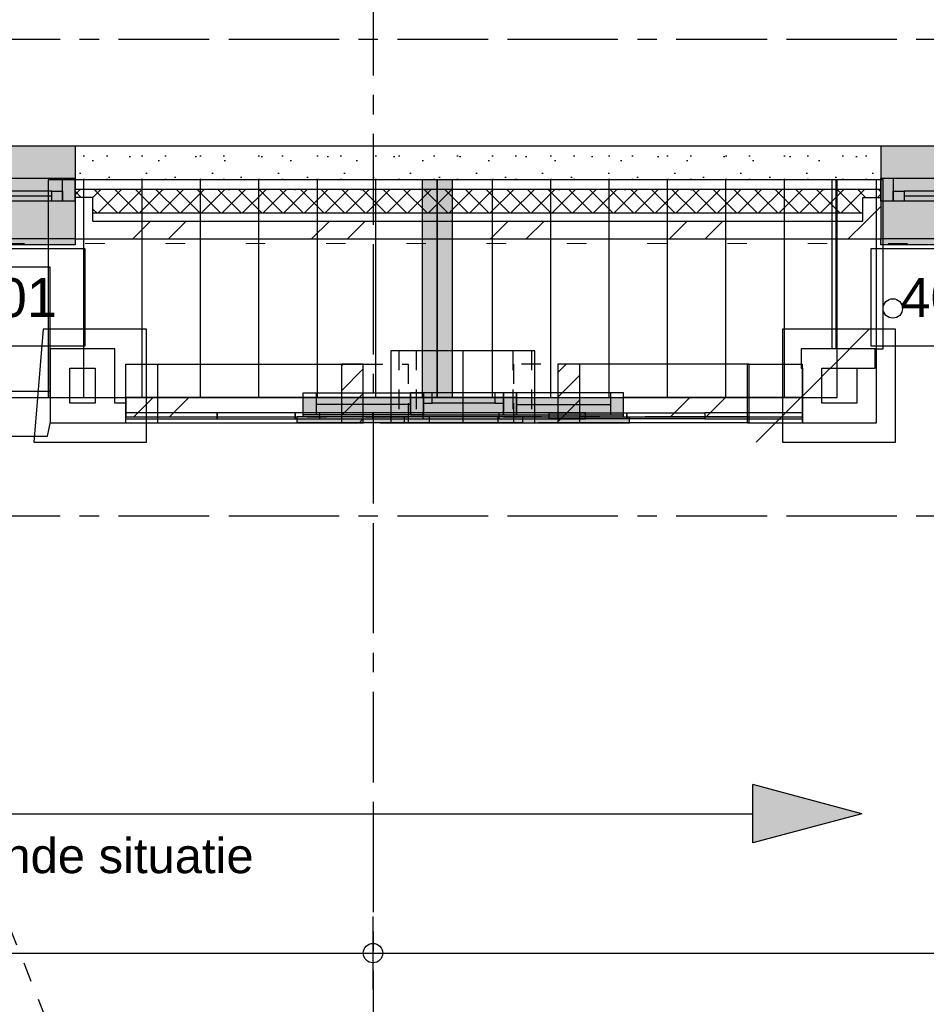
# Model space of a CAD drawing. Extents: x 1006 to 5197, y -24 to 263.
# Tile 73 of 124: x 1058.98 to 1063.64, y -2.26 to 2.8. Entities that reach past the tile are written whole.
import ezdxf

# ---------------------------------------------------------------- set-up
doc = ezdxf.new("R2010")
doc.units = 0
doc.header["$MEASUREMENT"] = 0
for name, pattern in [('B0204', [1.3, 1, -0.1, 0.1, -0.1]), ('B0304', [0.6, 0.5, -0.05, 0, -0.05]), ('B0602', [0.3125, 0, -0.3125]), ('B0605', [0.96667, 0.53333, -0.233337, 3.33333e-06, -0.2]), ('B0702', [0.11737, 0.07812, -0.03925]), ('B0805', [1.366667, 0.566667, -0.1, 0.033333, -0.1, 0.466667, -0.1]), ('Wipeout_Contour', [1000, 0, -1000])]:
    doc.linetypes.add(name, pattern=pattern)
for name, color, linetype in [('21 Buitenwanden', 7, 'Continuous'), ('23 Vloeren', 7, 'Continuous'), ('A Lijn doorsnede', 7, 'Continuous'), ('A Stramien', 7, 'Continuous'), ('I Toegev info 1_ 50_100', 7, 'Continuous'), ('I toevoeging 214 kasteel 5+7', 7, 'Continuous'), ('T Tekst algemeen', 7, 'Continuous'), ('Window Markers', 7, 'Continuous')]:
    doc.layers.add(name, color=color, linetype=linetype)
doc.styles.add('GENERATED_STYLE_3', font='Arial')
doc.styles.get("Standard").update_dxf_attribs({"font": 'txt', "bigfont": 'BIGFONT.SHX'})
doc.dimstyles.new('GENERATED_STYLE__1', dxfattribs={"dimtxt": 0.25, "dimasz": 0.19, "dimexe": 0.18, "dimexo": 0, "dimgap": 0.09, "dimtad": 1, "dimdec": 0, "dimlfac": 1000, "dimzin": 0, "dimdsep": 46, "dimtxsty": 'Standard', "dimblk": 'ARROWHEAD_7', "dimblk1": 'ARROWHEAD_7', "dimblk2": 'ARROWHEAD_7', "dimcen": 0.09, "dimclrd": 7, "dimclre": 7, "dimclrt": 7, "dimadec": 1, "dimazin": 0, "dimtfac": 1, "dimtdec": 4, "dimtmove": 0, "dimatfit": 3, "dimfxl": 0, "dimtolj": 1, "dimtzin": 0, "dimarcsym": 0})
doc.dimstyles.new('GENERATED_STYLE__2', dxfattribs={"dimtxt": 0.25, "dimasz": 0.19, "dimexe": 0.18, "dimexo": 0, "dimgap": 0.09, "dimtad": 1, "dimtih": 1, "dimtoh": 1, "dimdec": 0, "dimlfac": 1000, "dimzin": 0, "dimdsep": 46, "dimtxsty": 'Standard', "dimblk": 'ARROWHEAD_7', "dimblk1": 'ARROWHEAD_7', "dimblk2": 'ARROWHEAD_7', "dimcen": 0.09, "dimclrd": 7, "dimclre": 7, "dimclrt": 7, "dimadec": 1, "dimazin": 0, "dimtfac": 1, "dimtdec": 4, "dimtmove": 0, "dimatfit": 3, "dimfxl": 0, "dimtolj": 1, "dimtzin": 0, "dimarcsym": 0})
pattern_1 = [(45, (988.21373, 0), (-0.4596194, 0.4596194), []), (45, (988.1218, 0.0919), (-0.4596194, 0.4596194), [])]
pattern_2 = [(90, (988.21373, 0), (-0.3, 0), [])]
pattern_3 = [(45, (988.21373, 0), (-0.06363961, 0.06363961), [])]

# ---------------------------------------------------------------- blocks, each defined once
blk = doc.blocks.new('SLAB_320_2', base_point=(1062.9047, 1.2089))
at = {"layer": 'I toevoeging 214 kasteel 5+7', "linetype": 'Continuous', "flags": 128}
blk.add_lwpolyline([(1062.9047, 1.2089), (1062.9047, 0.6289), (1063.4847, 0.6289), (1063.4847, 1.2089)], close=True, dxfattribs=at)
blk = doc.blocks.new('SLAB_322_2', base_point=(1060.3992, 0.7489))
at = {"layer": 'I toevoeging 214 kasteel 5+7', "linetype": 'Continuous', "flags": 128}
blk.add_lwpolyline([(1060.3992, 0.7489), (1060.7992, 0.7489), (1060.7992, 0.7789), (1060.3992, 0.7789)], close=True, dxfattribs=at)
blk = doc.blocks.new('SLAB_323_2', base_point=(1059.9992, 0.7489))
at = {"layer": 'I toevoeging 214 kasteel 5+7', "linetype": 'Continuous', "flags": 128}
blk.add_lwpolyline([(1059.9992, 0.7489), (1060.3992, 0.7489), (1060.3992, 0.7789), (1059.9992, 0.7789)], close=True, dxfattribs=at)
blk = doc.blocks.new('SLAB_325_2', base_point=(1060.5255, 0.7489))
at = {"layer": 'I toevoeging 214 kasteel 5+7', "linetype": 'Continuous', "flags": 128}
blk.add_lwpolyline([(1060.5255, 0.7489), (1061.8922, 0.7489), (1061.8922, 0.7789), (1060.5255, 0.7789)], close=True, dxfattribs=at)
blk = doc.blocks.new('SLAB_326_2', base_point=(1061.0553, 0.7489))
at = {"layer": 'I toevoeging 214 kasteel 5+7', "linetype": 'Continuous', "flags": 128}
blk.add_lwpolyline([(1061.0553, 0.7489), (1061.448, 0.7489), (1061.448, 0.7789), (1061.0553, 0.7789)], close=True, dxfattribs=at)
blk = doc.blocks.new('SLAB_330_2', base_point=(1055.6413, 0.8589))
at = {"layer": 'I toevoeging 214 kasteel 5+7', "linetype": 'Continuous', "flags": 128}
blk.add_lwpolyline([(1055.6413, 0.8589), (1059.1414, 0.8589), (1059.1414, 0.8889), (1055.6413, 0.8889)], close=True, dxfattribs=at)
blk = doc.blocks.new('SLAB_335_2', base_point=(1063.1572, 1.9771))
at = {"layer": 'I toevoeging 214 kasteel 5+7', "linetype": 'Continuous', "flags": 128}
blk.add_lwpolyline([(1063.1572, 1.9771), (1063.1572, 1.4489), (1063.1572, 1.1089), (1063.3869, 1.1089), (1063.3869, 1.9771)], close=True, dxfattribs=at)
blk = doc.blocks.new('SLAB_336_2', base_point=(1059.1414, 1.5289))
at = {"layer": 'I toevoeging 214 kasteel 5+7', "linetype": 'Continuous', "flags": 128}
blk.add_lwpolyline([(1059.1414, 1.5289), (1055.6684, 1.5289), (1055.6684, 0.8589), (1059.1414, 0.8589)], close=True, dxfattribs=at)
blk = doc.blocks.new('SLAB_324_2', base_point=(1059.4607, 0.7489))
at = {"layer": 'I toevoeging 214 kasteel 5+7', "linetype": 'Continuous', "flags": 128}
blk.add_lwpolyline([(1059.4607, 0.7489), (1059.9992, 0.7489), (1059.9992, 0.7789), (1059.4607, 0.7789)], close=True, dxfattribs=at)
blk = doc.blocks.new('SLAB_331_2', base_point=(1055.6413, 0.6589))
at = {"layer": 'I toevoeging 214 kasteel 5+7', "linetype": 'Continuous', "flags": 128}
blk.add_lwpolyline([(1055.6413, 0.6589), (1059.1265, 0.6589), (1059.1755, 0.8889), (1055.6413, 0.8889)], close=True, dxfattribs=at)
blk = doc.blocks.new('SLAB_321_2', base_point=(1059.1056, 1.2089))
at = {"layer": 'I toevoeging 214 kasteel 5+7', "linetype": 'Continuous', "flags": 128}
blk.add_lwpolyline([(1059.1056, 1.2089), (1059.0566, 0.6289), (1059.6366, 0.6289), (1059.6366, 1.2089)], close=True, dxfattribs=at)
blk = doc.blocks.new('SLAB_329_2', base_point=(1063.173, 0.7489))
at = {"layer": 'I toevoeging 214 kasteel 5+7', "linetype": 'Continuous', "flags": 128}
blk.add_lwpolyline([(1063.173, 0.7489), (1063.173, 0.7789), (1062.5045, 0.7789), (1062.5045, 0.7489)], close=True, dxfattribs=at)
blk = doc.blocks.new('SLAB_328_2', base_point=(1062.5045, 0.7489))
at = {"layer": 'I toevoeging 214 kasteel 5+7', "linetype": 'Continuous', "flags": 128}
blk.add_lwpolyline([(1062.5045, 0.7489), (1062.1045, 0.7489), (1062.1045, 0.7789), (1062.5045, 0.7789)], close=True, dxfattribs=at)
blk = doc.blocks.new('SLAB_327_2', base_point=(1062.1045, 0.7489))
at = {"layer": 'I toevoeging 214 kasteel 5+7', "linetype": 'Continuous', "flags": 128}
blk.add_lwpolyline([(1062.1045, 0.7489), (1061.7045, 0.7489), (1061.7045, 0.7789), (1062.1045, 0.7789)], close=True, dxfattribs=at)
blk = doc.blocks.new('SLAB_334_2', base_point=(1063.1785, 1.9771))
at = {"layer": 'I toevoeging 214 kasteel 5+7', "linetype": 'Continuous', "flags": 128}
blk.add_lwpolyline([(1063.1785, 1.9771), (1063.1785, 1.4489), (1063.1785, 1.1089), (1063.4212, 1.1089), (1063.4212, 1.9771)], close=True, dxfattribs=at)
blk = doc.blocks.new('WALL_385_2', base_point=(1063.0069, 0.7289))
at = {"color": 254, "linetype": 'Wipeout_Contour', "lineweight": 0, "ltscale": 4252.789393}
blk.add_wipeout([(1063.0069, 0.7289), (1063.3869, 0.7289), (1063.2869, 0.8289), (1063.1069, 0.8289)], dxfattribs=at).dxf.layer = 'I toevoeging 214 kasteel 5+7'
at = {"layer": 'I toevoeging 214 kasteel 5+7', "linetype": 'Continuous'}
for p, q in [((1063.2869, 0.8289), (1063.1069, 0.8289)), ((1063.0069, 0.7289), (1063.3869, 0.7289))]:
    blk.add_line(p, q, dxfattribs=at)
blk = doc.blocks.new('WALL_386_2', base_point=(1063.3869, 0.7289))
at = {"color": 254, "linetype": 'Wipeout_Contour', "lineweight": 0, "ltscale": 4253.350112}
blk.add_wipeout([(1063.3869, 0.7289), (1063.3869, 1.1089), (1063.2869, 1.1089), (1063.2869, 0.8289)], dxfattribs=at).dxf.layer = 'I toevoeging 214 kasteel 5+7'
at = {"layer": 'I toevoeging 214 kasteel 5+7', "linetype": 'Continuous'}
for p, q in [((1063.3869, 1.1089), (1063.2869, 1.1089)), ((1063.2869, 1.1089), (1063.2869, 0.8289)), ((1063.3869, 0.7289), (1063.3869, 1.1089))]:
    blk.add_line(p, q, dxfattribs=at)
blk = doc.blocks.new('WALL_387_2', base_point=(1063.3804, 1.1089))
at = {"color": 254, "linetype": 'Wipeout_Contour', "lineweight": 0, "ltscale": 4252.764141}
blk.add_wipeout([(1063.3804, 1.1089), (1063.0004, 1.1089), (1063.0004, 1.0089), (1063.3804, 1.0089)], dxfattribs=at).dxf.layer = 'I toevoeging 214 kasteel 5+7'
at = {"layer": 'I toevoeging 214 kasteel 5+7', "linetype": 'Continuous'}
for p, q in [((1063.3804, 1.1089), (1063.0004, 1.1089)), ((1063.0004, 1.1089), (1063.0004, 1.0089)), ((1063.3804, 1.0089), (1063.3804, 1.1089)), ((1063.0004, 1.0089), (1063.0069, 1.0089)), ((1063.1069, 1.0089), (1063.3804, 1.0089))]:
    blk.add_line(p, q, dxfattribs=at)
blk = doc.blocks.new('WALL_388_2', base_point=(1063.0069, 1.1089))
at = {"color": 254, "linetype": 'Wipeout_Contour', "lineweight": 0, "ltscale": 4252.229961}
blk.add_wipeout([(1063.0069, 1.0089), (1063.0069, 0.7289), (1063.1069, 0.8289), (1063.1069, 1.0089)], dxfattribs=at).dxf.layer = 'I toevoeging 214 kasteel 5+7'
at = {"layer": 'I toevoeging 214 kasteel 5+7', "linetype": 'Continuous'}
for p, q in [((1063.0069, 1.0089), (1063.0069, 0.7289)), ((1063.1069, 0.8289), (1063.1069, 1.0089))]:
    blk.add_line(p, q, dxfattribs=at)
blk = doc.blocks.new('WALL_391_2', base_point=(1059.4724, 1.1089))
at = {"color": 254, "linetype": 'Wipeout_Contour', "lineweight": 0, "ltscale": 4237.230151}
blk.add_wipeout([(1059.4724, 1.1089), (1059.1414, 1.1089), (1059.2414, 1.0089), (1059.3724, 1.0089)], dxfattribs=at).dxf.layer = 'I toevoeging 214 kasteel 5+7'
at = {"layer": 'I toevoeging 214 kasteel 5+7', "linetype": 'Continuous'}
for p, q in [((1059.4724, 1.1089), (1059.1414, 1.1089)), ((1059.2414, 1.0089), (1059.3724, 1.0089))]:
    blk.add_line(p, q, dxfattribs=at)
blk = doc.blocks.new('R1a hout 11', base_point=(988.2137, 0))
at = {"layer": 'I toevoeging 214 kasteel 5+7', "linetype": 'Continuous'}
for p, q in [((987.8754, 0.01), (987.8754, 0.04)), ((987.8754, 0.04), (988.5521, 0.04)), ((987.9054, 0.01), (988.5221, 0.01)), ((987.9054, 0), (987.9724, 0)), ((987.9054, -0.114), (987.9054, 0)), ((987.9054, 0), (987.9054, -0.114)), ((987.9724, 0), (987.9724, -0.054)), ((987.9724, 0), (988.4551, 0)), ((988.4551, -0.054), (988.4551, 0)), ((988.4551, 0), (988.5221, 0)), ((988.5221, 0), (988.5221, -0.114)), ((988.5221, 0), (988.5221, -0.114)), ((988.5521, 0.04), (988.5521, 0.01)), ((987.9054, -0.09), (988.5221, -0.09)), ((987.9724, -0.054), (987.9724, -0.114)), ((987.9724, -0.054), (988.4551, -0.054)), ((987.9724, -0.054), (988.4551, -0.054)), ((988.4551, -0.114), (988.4551, -0.054)), ((987.9724, -0.114), (987.9054, -0.114)), ((988.4551, -0.114), (987.9724, -0.114)), ((988.5221, -0.114), (988.4551, -0.114))]:
    blk.add_line(p, q, dxfattribs=at)
blk = doc.blocks.new('R1a hout 11_2', base_point=(988.2137, 0))
at = {"layer": 'I toevoeging 214 kasteel 5+7', "linetype": 'Continuous'}
for p, q in [((987.8742, 0.01), (987.8742, 0.04)), ((987.8742, 0.04), (988.5532, 0.04)), ((987.9042, 0.01), (988.5232, 0.01)), ((987.9042, 0), (987.9712, 0)), ((987.9042, -0.114), (987.9042, 0)), ((987.9042, 0), (987.9042, -0.114)), ((987.9712, 0), (987.9712, -0.054)), ((987.9712, 0), (988.4562, 0)), ((988.4562, -0.054), (988.4562, 0)), ((988.4562, 0), (988.5232, 0)), ((988.5232, 0), (988.5232, -0.114)), ((988.5232, 0), (988.5232, -0.114)), ((988.5532, 0.04), (988.5532, 0.01)), ((987.9042, -0.09), (988.5232, -0.09)), ((987.9712, -0.054), (987.9712, -0.114)), ((987.9712, -0.054), (988.4562, -0.054)), ((987.9712, -0.054), (988.4562, -0.054)), ((988.4562, -0.114), (988.4562, -0.054)), ((987.9712, -0.114), (987.9042, -0.114)), ((988.4562, -0.114), (987.9712, -0.114)), ((988.5232, -0.114), (988.4562, -0.114))]:
    blk.add_line(p, q, dxfattribs=at)
blk = doc.blocks.new('R1a hout 11_3', base_point=(988.2137, 0))
at = {"layer": 'I toevoeging 214 kasteel 5+7', "linetype": 'Continuous'}
for p, q in [((987.9108, 0.01), (987.9108, 0.04)), ((987.9108, 0.04), (988.5167, 0.04)), ((987.9408, 0.01), (988.4867, 0.01)), ((988.0078, 0), (987.9408, 0)), ((987.9408, 0), (987.9408, -0.114)), ((987.9408, 0), (987.9408, -0.114)), ((988.0078, -0.114), (988.0078, 0)), ((988.4197, 0), (988.0078, 0)), ((988.4867, 0), (988.4197, 0)), ((988.4197, 0), (988.4197, -0.114)), ((988.4867, -0.114), (988.4867, 0)), ((988.4867, 0), (988.4867, -0.114)), ((988.5167, 0.04), (988.5167, 0.01)), ((987.9408, -0.09), (988.4867, -0.09)), ((988.0528, -0.06), (988.0078, -0.06)), ((988.0078, -0.06), (988.0078, -0.114)), ((988.0528, -0.06), (988.3747, -0.06)), ((988.0528, -0.114), (988.0528, -0.06)), ((988.0528, -0.087), (988.3747, -0.087)), ((988.4197, -0.06), (988.3747, -0.06)), ((988.3747, -0.06), (988.3747, -0.114)), ((988.4197, -0.114), (988.4197, -0.06)), ((987.9408, -0.114), (988.0078, -0.114)), ((988.0078, -0.114), (988.0528, -0.114)), ((988.0528, -0.114), (988.3747, -0.114)), ((988.0528, -0.114), (988.3747, -0.114)), ((988.3747, -0.114), (988.4197, -0.114)), ((988.4197, -0.114), (988.4867, -0.114))]:
    blk.add_line(p, q, dxfattribs=at)
blk = doc.blocks.new('WALL_384_2', base_point=(1063.0069, 0.7589))
at = {"layer": 'I toevoeging 214 kasteel 5+7', "linetype": 'Continuous'}
h = blk.add_hatch(dxfattribs=at)
h.set_pattern_fill('10_Baksteen_0002', color=256, style=0, pattern_type=2)
h.set_pattern_definition(pattern_1)
h.paths.add_polyline_path([(1059.5292, 0.8589), (1059.5292, 0.7589), (1060.4404, 0.7589), (1060.4404, 0.8589)], flags=0)
at = {"layer": 'I toevoeging 214 kasteel 5+7', "linetype": 'Continuous', "lineweight": 0}
for points in [[(1060.4404, 0.7689), (1061.0594, 0.7689), (1061.0594, 0.8589), (1060.4404, 0.8589)], [(1060.9924, 0.7689), (1061.5382, 0.7689), (1061.5382, 0.8589), (1060.9924, 0.8589)], [(1062.0879, 0.7689), (1062.0879, 0.8589), (1061.4712, 0.8589), (1061.4712, 0.7689)], [(1060.4104, 0.7289), (1061.0894, 0.7289), (1061.0894, 0.7589), (1061.0594, 0.7589), (1061.0594, 0.7689), (1060.4404, 0.7689), (1060.4404, 0.7589), (1060.4104, 0.7589)], [(1060.9624, 0.7289), (1061.5682, 0.7289), (1061.5682, 0.7589), (1061.5382, 0.7589), (1061.5382, 0.7689), (1060.9924, 0.7689), (1060.9924, 0.7589), (1060.9624, 0.7589)], [(1062.1179, 0.7289), (1062.1179, 0.7589), (1062.0879, 0.7589), (1062.0879, 0.7689), (1061.4712, 0.7689), (1061.4712, 0.7589), (1061.4412, 0.7589), (1061.4412, 0.7289)]]:
    blk.add_hatch(color=255, dxfattribs=at).paths.add_polyline_path(points, flags=0)
at = {"layer": 'I toevoeging 214 kasteel 5+7', "linetype": 'Continuous'}
h = blk.add_hatch(dxfattribs=at)
h.set_pattern_fill('10_Baksteen_0002', color=256, style=0, pattern_type=2)
h.set_pattern_definition(pattern_1)
h.paths.add_polyline_path([(1062.0879, 0.7589), (1063.0069, 0.7589), (1063.0069, 0.8589), (1062.0879, 0.8589)], flags=0)
for p, q in [((1060.4404, 0.8589), (1059.5292, 0.8589)), ((1059.5292, 0.8589), (1059.5292, 0.7589)), ((1060.4404, 0.7589), (1060.4404, 0.8589)), ((1062.0879, 0.7589), (1062.0879, 0.8589)), ((1063.0069, 0.8589), (1062.0879, 0.8589)), ((1063.0069, 0.7589), (1063.0069, 0.8589)), ((1059.5292, 0.7589), (1060.4104, 0.7589)), ((1060.4404, 0.7589), (1060.4104, 0.7589)), ((1062.0879, 0.7589), (1062.1179, 0.7589)), ((1062.1179, 0.7589), (1063.0069, 0.7589))]:
    blk.add_line(p, q, dxfattribs=at)
at = {"layer": 'I toevoeging 214 kasteel 5+7', "linetype": 'Continuous', "rotation": 180}
for name, p in [('R1a hout 11_2', (1060.7499, 0.7689)), ('R1a hout 11_3', (1061.2653, 0.7689))]:
    blk.add_blockref(name, p, dxfattribs=at)
at = {"layer": 'I toevoeging 214 kasteel 5+7', "linetype": 'Continuous', "xscale": -1, "rotation": 180}
blk.add_blockref('R1a hout 11', (1061.7796, 0.7689), dxfattribs=at)
blk = doc.blocks.new('WALL_392_2', base_point=(1059.1414, 1.1089))
at = {"color": 254, "linetype": 'Wipeout_Contour', "lineweight": 0, "ltscale": 4236.767478}
blk.add_wipeout([(1059.1414, 1.1089), (1059.1414, 0.7289), (1059.2414, 0.8289), (1059.2414, 1.0089)], dxfattribs=at).dxf.layer = 'I toevoeging 214 kasteel 5+7'
at = {"layer": 'I toevoeging 214 kasteel 5+7', "linetype": 'Continuous'}
for p, q in [((1059.1414, 1.1089), (1059.1414, 0.7289)), ((1059.2414, 0.8289), (1059.2414, 1.0089))]:
    blk.add_line(p, q, dxfattribs=at)
blk = doc.blocks.new('WALL_390_2', base_point=(1059.4724, 0.7289))
at = {"color": 254, "linetype": 'Wipeout_Contour', "lineweight": 0, "ltscale": 4237.691284}
blk.add_wipeout([(1059.4724, 0.8289), (1059.4724, 1.1089), (1059.3724, 1.0089), (1059.3724, 0.8289)], dxfattribs=at).dxf.layer = 'I toevoeging 214 kasteel 5+7'
at = {"layer": 'I toevoeging 214 kasteel 5+7', "linetype": 'Continuous'}
for p, q in [((1059.4724, 0.8289), (1059.4724, 1.1089)), ((1059.3724, 1.0089), (1059.3724, 0.8289))]:
    blk.add_line(p, q, dxfattribs=at)
blk = doc.blocks.new('WALL_389_2', base_point=(1059.1414, 0.7289))
at = {"color": 254, "linetype": 'Wipeout_Contour', "lineweight": 0, "ltscale": 4237.184889}
blk.add_wipeout([(1059.1414, 0.7289), (1059.5292, 0.7289), (1059.5292, 0.8289), (1059.2414, 0.8289)], dxfattribs=at).dxf.layer = 'I toevoeging 214 kasteel 5+7'
at = {"layer": 'I toevoeging 214 kasteel 5+7', "linetype": 'Continuous'}
for p, q in [((1059.3724, 0.8289), (1059.2414, 0.8289)), ((1059.5292, 0.8289), (1059.4724, 0.8289)), ((1059.5292, 0.7289), (1059.5292, 0.8289)), ((1059.1414, 0.7289), (1059.5292, 0.7289))]:
    blk.add_line(p, q, dxfattribs=at)
blk = doc.blocks.new('ROOF_10_2', base_point=(1061.1302, 0.8589))
at = {"layer": 'I toevoeging 214 kasteel 5+7', "linetype": 'Continuous'}
blk.add_hatch(color=256, dxfattribs=at).paths.add_polyline_path([(1061.1302, 0.8589), (1061.2085, 0.8589), (1061.2085, 1.9771), (1061.1302, 1.9771)], flags=0)
h = blk.add_hatch(dxfattribs=at)
h.set_pattern_fill('Lijnen_vert_300_0002', color=256, style=0, pattern_type=2)
h.set_pattern_definition(pattern_2)
h.paths.add_polyline_path([(1061.2085, 0.8589), (1063.1852, 0.8589), (1063.1852, 1.9771), (1061.2085, 1.9771)], flags=0)
at = {"layer": 'I toevoeging 214 kasteel 5+7', "linetype": 'Continuous', "flags": 128}
blk.add_lwpolyline([(1061.1302, 0.8589), (1061.2085, 0.8589), (1061.2085, 1.9771), (1061.1302, 1.9771)], close=True, dxfattribs=at)
blk.add_lwpolyline([(1061.2085, 0.8589), (1063.1852, 0.8589), (1063.1852, 1.9771), (1061.2085, 1.9771)], dxfattribs=at)
blk = doc.blocks.new('ROOF_11_2', base_point=(1061.1302, 0.8589))
at = {"layer": 'I toevoeging 214 kasteel 5+7', "linetype": 'Continuous'}
h = blk.add_hatch(dxfattribs=at)
h.set_pattern_fill('Lijnen_vert_300_0002', color=256, style=0, pattern_type=2)
h.set_pattern_definition(pattern_2)
h.paths.add_polyline_path([(1061.0518, 1.9771), (1059.1303, 1.9771), (1059.1303, 0.8589), (1061.0518, 0.8589)], flags=0)
blk.add_hatch(color=256, dxfattribs=at).paths.add_polyline_path([(1061.1302, 0.8589), (1061.1302, 1.9771), (1061.0518, 1.9771), (1061.0518, 0.8589)], flags=0)
at = {"layer": 'I toevoeging 214 kasteel 5+7', "linetype": 'Continuous', "flags": 128}
blk.add_lwpolyline([(1061.0518, 1.9771), (1059.1303, 1.9771), (1059.1303, 0.8589), (1061.0518, 0.8589)], dxfattribs=at)
blk.add_lwpolyline([(1061.1302, 0.8589), (1061.1302, 1.9771), (1061.0518, 1.9771), (1061.0518, 0.8589)], close=True, dxfattribs=at)
blk = doc.blocks.new('Cilinder liggend 11', base_point=(988.2137, 0))
at = {"layer": 'I toevoeging 214 kasteel 5+7', "linetype": 'Continuous'}
for p, q in [((988.5837, 0.37), (988.2137, 0.37)), ((988.2137, 0.37), (988.2137, -0.37)), ((988.5837, -0.37), (988.5837, 0.37)), ((988.2137, -0.37), (988.5837, -0.37))]:
    blk.add_line(p, q, dxfattribs=at)
at = {"layer": 'I toevoeging 214 kasteel 5+7', "linetype": 'B0702'}
for p, q in [((988.2137, 0.3532), (988.5837, 0.3532)), ((988.2137, 0.2578), (988.5837, 0.2578)), ((988.2137, -0.2398), (988.5837, -0.2398)), ((988.2137, -0.3287), (988.5837, -0.3287))]:
    blk.add_line(p, q, dxfattribs=at)
at = {"layer": 'I toevoeging 214 kasteel 5+7', "linetype": 'B0204'}
blk.add_line((988.2137, 0), (988.5837, 0), dxfattribs=at)
blk = doc.blocks.new('BEAM_329_2', base_point=(1059.6942, 0.7589))
at = {"layer": 'I toevoeging 214 kasteel 5+7', "linetype": 'Continuous'}
h = blk.add_hatch(dxfattribs=at)
h.set_pattern_fill('12_Naaldhout_0002', color=256, style=0, pattern_type=2)
h.set_pattern_definition(pattern_3)
h.paths.add_polyline_path([(1060.7501, 1.0289), (1060.6375, 1.0289), (1060.6375, 0.7289), (1060.7501, 0.7289)], flags=0)
for p, q in [((1059.6942, 1.0289), (1060.7501, 1.0289)), ((1059.6942, 0.7289), (1059.6942, 1.0289)), ((1060.7501, 1.0289), (1060.6375, 1.0289)), ((1060.6375, 1.0289), (1060.6375, 0.7289)), ((1060.7501, 0.7289), (1060.7501, 1.0289)), ((1059.6942, 0.7289), (1060.6375, 0.7289)), ((1060.6375, 0.7289), (1060.7501, 0.7289))]:
    blk.add_line(p, q, dxfattribs=at)
at = {"layer": 'I toevoeging 214 kasteel 5+7', "linetype": 'B0702'}
for p, q in [((1060.7501, 1.0289), (1060.9824, 1.0289)), ((1060.9824, 0.7289), (1060.9824, 1.0289)), ((1060.6375, 0.7289), (1060.9824, 0.7289))]:
    blk.add_line(p, q, dxfattribs=at)
at = {"layer": 'I toevoeging 214 kasteel 5+7', "linetype": 'B0605'}
blk.add_line((1059.6942, 0.7589), (1060.9824, 0.7589), dxfattribs=at)
blk = doc.blocks.new('BEAM_330_2', base_point=(1059.5292, 0.7589))
at = {"layer": 'I toevoeging 214 kasteel 5+7', "linetype": 'Continuous'}
for p, q in [((1059.5292, 1.0289), (1059.7192, 1.0289)), ((1059.5292, 0.7289), (1059.5292, 1.0289)), ((1059.5292, 0.7289), (1059.7192, 0.7289))]:
    blk.add_line(p, q, dxfattribs=at)
at = {"layer": 'I toevoeging 214 kasteel 5+7', "linetype": 'B0605'}
blk.add_line((1059.5292, 0.7589), (1059.7192, 0.7589), dxfattribs=at)
blk = doc.blocks.new('BEAM_331_2', base_point=(1062.7237, 0.7589))
at = {"layer": 'I toevoeging 214 kasteel 5+7', "linetype": 'Continuous'}
for p, q in [((1062.7237, 1.0289), (1063.0069, 1.0289)), ((1062.7237, 0.7289), (1062.7237, 1.0289)), ((1063.0069, 0.7289), (1063.0069, 1.0289)), ((1062.7237, 0.7289), (1063.0069, 0.7289))]:
    blk.add_line(p, q, dxfattribs=at)
at = {"layer": 'I toevoeging 214 kasteel 5+7', "linetype": 'B0605'}
blk.add_line((1062.7237, 0.7589), (1063.0069, 0.7589), dxfattribs=at)
blk = doc.blocks.new('BEAM_328_2', base_point=(1062.732, 0.7589))
at = {"layer": 'I toevoeging 214 kasteel 5+7', "linetype": 'Continuous'}
h = blk.add_hatch(dxfattribs=at)
h.set_pattern_fill('12_Naaldhout_0002', color=256, style=0, pattern_type=2)
h.set_pattern_definition(pattern_3)
h.paths.add_polyline_path([(1061.7498, 0.7289), (1061.863, 0.7289), (1061.863, 1.0289), (1061.7498, 1.0289)], flags=0)
at = {"layer": 'I toevoeging 214 kasteel 5+7', "linetype": 'B0702'}
for p, q in [((1061.863, 1.0289), (1061.5212, 1.0289)), ((1061.5212, 1.0289), (1061.5212, 0.7289)), ((1061.7498, 0.7289), (1061.5212, 0.7289))]:
    blk.add_line(p, q, dxfattribs=at)
at = {"layer": 'I toevoeging 214 kasteel 5+7', "linetype": 'Continuous'}
for p, q in [((1061.863, 1.0289), (1061.7498, 1.0289)), ((1061.7498, 1.0289), (1061.7498, 0.7289)), ((1062.732, 1.0289), (1061.863, 1.0289)), ((1061.863, 0.7289), (1061.863, 1.0289)), ((1062.732, 1.0289), (1062.732, 0.7289)), ((1062.732, 0.7289), (1061.7498, 0.7289)), ((1061.7498, 0.7289), (1061.863, 0.7289))]:
    blk.add_line(p, q, dxfattribs=at)
at = {"layer": 'I toevoeging 214 kasteel 5+7', "linetype": 'B0605'}
blk.add_line((1062.732, 0.7589), (1061.5212, 0.7589), dxfattribs=at)
blk = doc.blocks.new('LINE_8921_2', base_point=(1047.6503, -1.2811))
at = {"layer": 'I Toegev info 1_ 50_100', "linetype": 'Continuous'}
blk.add_hatch(color=256, dxfattribs=at).paths.add_polyline_path([(1063.3113, -1.2811), (1062.7515, -1.4311), (1062.7515, -1.1311)], flags=0)
for p, q in [((1063.3113, -1.2811), (1062.7515, -1.1311)), ((1062.7515, -1.4311), (1062.7515, -1.1311)), ((1048.2101, -1.2811), (1062.7515, -1.2811)), ((1063.3113, -1.2811), (1062.7515, -1.4311))]:
    blk.add_line(p, q, dxfattribs=at)
blk = doc.blocks.new('*D348', base_point=(988.2137, 0))
at = {"layer": 'A Stramien', "linetype": 'Continuous'}
for p, q in [((1047.1626, 27.7672), (1047.0241, 28.1157)), ((1040.4484, 25.3018), (1047.1398, 27.9599)), ((1033.7571, 22.6437), (1040.4484, 25.3018))]:
    blk.add_line(p, q, dxfattribs=at)
blk.add_circle((1047.0934, 27.9415), 0.05, dxfattribs=at)
at = {"layer": 'A Stramien', "insert": (1044.457, 27.217), "char_height": 0.25, "attachment_point": 1, "rotation": 21.665}
blk.add_mtext('{7.200}', dxfattribs=at)
blk = doc.blocks.new('ARROWHEAD_7')
at = {"color": 0, "linetype": 'Continuous', "lineweight": 0}
for p, q in [((0, 0), (-1, 0)), ((-0.25, 0), (0.25, 0)), ((0, -0.25), (0, 0.25))]:
    blk.add_line(p, q, dxfattribs=at)
blk.add_circle((0, 0), 0.25, dxfattribs=at)
blk = doc.blocks.new('*D349', base_point=(988.2137, 0))
at = {"layer": 'A Stramien', "linetype": 'Continuous'}
for p, q in [((1053.854, 30.4253), (1053.7155, 30.7738)), ((1047.1398, 27.9599), (1053.8312, 30.618)), ((1040.4484, 25.3018), (1047.1398, 27.9599))]:
    blk.add_line(p, q, dxfattribs=at)
at = {"layer": 'A Stramien', "insert": (1049.9445, 29.3969), "char_height": 0.25, "attachment_point": 1, "rotation": 21.665}
blk.add_mtext('{7.200}', dxfattribs=at)
blk = doc.blocks.new('*D350', base_point=(988.2137, 0))
at = {"layer": 'A Stramien', "linetype": 'Continuous'}
for p, q in [((1053.8312, 30.618), (1057.1769, 31.9471)), ((1047.1398, 27.9599), (1053.8312, 30.618))]:
    blk.add_line(p, q, dxfattribs=at)
blk.add_circle((1053.7847, 30.5996), 0.05, dxfattribs=at)
at = {"layer": 'A Stramien', "insert": (1054.9631, 31.3904), "char_height": 0.25, "attachment_point": 1, "rotation": 21.665}
blk.add_mtext('{3.600}', dxfattribs=at)
blk = doc.blocks.new('*D351', base_point=(988.2137, 0))
at = {"layer": 'A Stramien', "linetype": 'Continuous'}
for p, q in [((1063.891, 34.4124), (1063.7526, 34.7609)), ((1063.7753, 34.5682), (1063.9147, 34.6236)), ((1057.1769, 31.9471), (1063.7753, 34.5682)), ((1057.1996, 31.7543), (1057.0612, 32.1029)), ((1053.8312, 30.618), (1057.1769, 31.9471))]:
    blk.add_line(p, q, dxfattribs=at)
for centre in [(1063.8218, 34.5867), (1057.1304, 31.9286)]:
    blk.add_circle(centre, 0.05, dxfattribs=at)
at = {"layer": 'A Stramien', "insert": (1059.9816, 33.384), "char_height": 0.25, "attachment_point": 1, "rotation": 21.665}
blk.add_mtext('{7.200}', dxfattribs=at)
blk = doc.blocks.new('*D366', base_point=(988.2137, 0))
at = {"layer": 'A Stramien', "linetype": 'Continuous'}
for p, q in [((1053.6001, -2.1848), (1053.6001, -1.8098)), ((1060.8001, -2.1848), (1060.8001, -1.8098)), ((1046.4501, -1.9973), (1053.6501, -1.9973)), ((1053.6501, -1.9973), (1060.8501, -1.9973))]:
    blk.add_line(p, q, dxfattribs=at)
for centre in [(1053.6001, -1.9973), (1060.8001, -1.9973)]:
    blk.add_circle(centre, 0.05, dxfattribs=at)
at = {"layer": 'A Stramien', "insert": (1056.7871, -1.6973), "char_height": 0.25, "attachment_point": 1}
blk.add_mtext('{7.200}', dxfattribs=at)
blk = doc.blocks.new('*D367', base_point=(988.2137, 0))
at = {"layer": 'A Stramien', "linetype": 'Continuous'}
for p, q in [((1060.8001, -2.1848), (1060.8001, -1.8098)), ((1068.0001, -2.1848), (1068.0001, -1.8098)), ((1053.6501, -1.9973), (1060.8501, -1.9973)), ((1060.8501, -1.9973), (1067.9501, -1.9973)), ((1067.9501, -1.9973), (1068.1001, -1.9973))]:
    blk.add_line(p, q, dxfattribs=at)
for centre in [(1060.8001, -1.9973), (1068.0001, -1.9973)]:
    blk.add_circle(centre, 0.05, dxfattribs=at)
at = {"layer": 'A Stramien', "insert": (1063.9871, -1.6973), "char_height": 0.25, "attachment_point": 1}
blk.add_mtext('{7.200}', dxfattribs=at)
blk = doc.blocks.new('SLAB_488_2', base_point=(1057.11, 23.5017))
at = {"layer": '23 Vloeren', "color": 255, "linetype": 'B0602', "lineweight": 0, "flags": 128}
blk.add_lwpolyline([(1057.11, 23.5017), (1030.6543, 12.7249), (1030.6543, 0.25), (1042.7262, 0.25), (1042.7264, 1.65), (1043.6201, 1.6499), (1043.6201, 5.2832), (1046.1801, 5.2832), (1046.1801, 1.6499), (1065.9921, 1.65), (1065.9921, 0.85), (1073.9709, 0.85), (1072.3048, 33.1354), (1055.8756, 26.6091)], close=True, dxfattribs=at)
blk = doc.blocks.new('R1c onder metaal 11_13', base_point=(988.2137, 0))
at = {"layer": '21 Buitenwanden', "linetype": 'Continuous'}
for p, q in [((987.8837, 0.195), (987.8837, 0.225)), ((987.8837, 0.225), (988.5437, 0.225)), ((988.5437, 0.225), (988.5437, 0.195)), ((987.8837, 0.195), (988.5437, 0.195)), ((987.8837, 0), (987.9487, 0)), ((987.8837, -0.118), (987.8837, 0)), ((987.8837, 0), (987.8837, -0.118)), ((987.9487, 0), (987.9487, -0.05)), ((987.9487, 0), (988.0037, 0)), ((987.9487, -0.05), (987.9487, 0)), ((988.0037, 0), (988.4237, 0)), ((988.0037, 0), (988.4237, 0)), ((988.0037, 0), (988.0037, -0.05)), ((988.4237, -0.05), (988.4237, 0)), ((988.4237, 0), (988.4787, 0)), ((988.4787, -0.05), (988.4787, 0)), ((988.4787, 0), (988.5437, 0)), ((988.4787, 0), (988.4787, -0.05)), ((988.5437, 0), (988.5437, -0.118)), ((988.5437, 0), (988.5437, -0.118)), ((987.9487, -0.05), (987.9487, -0.118)), ((988.0037, -0.05), (987.9487, -0.05)), ((988.0037, -0.025), (988.4237, -0.025)), ((988.0037, -0.05), (988.4237, -0.05)), ((988.4787, -0.05), (988.4237, -0.05)), ((988.4787, -0.118), (988.4787, -0.05)), ((987.9487, -0.118), (987.8837, -0.118)), ((988.4787, -0.118), (987.9487, -0.118)), ((988.5437, -0.118), (988.4787, -0.118)), ((987.8837, -0.2823), (988.5437, -0.2823))]:
    blk.add_line(p, q, dxfattribs=at)
blk = doc.blocks.new('D Marker 11_25', base_point=(988.2137, 0))
at = {"layer": 'Window Markers', "linetype": 'Continuous'}
for p, q in [((988.595, 0.55), (987.8325, 0.55)), ((987.8325, 0.55), (987.8325, 0.05)), ((988.595, 0.05), (988.595, 0.55)), ((987.8325, 0.05), (988.595, 0.05))]:
    blk.add_line(p, q, dxfattribs=at)
at = {"layer": 'Window Markers', "linetype": 'Continuous', "insert": (988.4426, 0.4041), "char_height": 0.2, "attachment_point": 7, "rotation": 180, "style": 'GENERATED_STYLE_3'}
blk.add_mtext('{401}', dxfattribs=at)
blk = doc.blocks.new('D Marker 11_28', base_point=(988.2137, 0))
at = {"layer": 'Window Markers', "linetype": 'Continuous'}
for p, q in [((988.595, 0.55), (987.8325, 0.55)), ((987.8325, 0.55), (987.8325, 0.05)), ((988.595, 0.05), (988.595, 0.55)), ((987.8325, 0.05), (988.595, 0.05))]:
    blk.add_line(p, q, dxfattribs=at)
at = {"layer": 'Window Markers', "linetype": 'Continuous', "insert": (988.4426, 0.4041), "char_height": 0.2, "attachment_point": 7, "rotation": 180, "style": 'GENERATED_STYLE_3'}
blk.add_mtext('{401}', dxfattribs=at)
blk = doc.blocks.new('WALL_559_2', base_point=(1066.0458, 1.4))
at = {"layer": '21 Buitenwanden', "linetype": 'Continuous', "lineweight": 0}
for points in [[(1058.6091, 1.868), (1059.2691, 1.868), (1059.2691, 2.1502), (1058.6091, 2.1502)], [(1063.4088, 1.868), (1064.0688, 1.868), (1064.0688, 2.1502), (1063.4088, 2.1502)], [(1058.6091, 1.643), (1059.2691, 1.643), (1059.2691, 1.673), (1059.2691, 1.868), (1058.6091, 1.868), (1058.6091, 1.673)], [(1063.4088, 1.643), (1064.0688, 1.643), (1064.0688, 1.673), (1064.0688, 1.868), (1063.4088, 1.868), (1063.4088, 1.673)]]:
    blk.add_hatch(color=255, dxfattribs=at).paths.add_polyline_path(points, flags=0)
at = {"layer": '21 Buitenwanden', "linetype": 'Continuous'}
h = blk.add_hatch(dxfattribs=at)
h.set_pattern_fill('11_Constructie_beton_0002', color=256, style=0, pattern_type=2)
h.set_pattern_definition([(0, (988.21373, 0), (0, 0.6235383), [0.06, -0.3]), (0, (988.39373, 0.3118), (0, 0.6235383), [0.06, -0.3]), (60, (988.21373, 0), (-0.54, 0.311769), [0.06, -0.3]), (60, (988.57373, 0), (-0.54, 0.311769), [0.06, -0.3]), (120, (988.27373, 0), (0.54, 0.311769), [0.06, -0.3]), (120, (988.63373, 0), (0.54, 0.311769), [0.06, -0.3]), (0, (988.21373, 0.06), (0, 0.12), [0, -0.12, 0, -0.18]), (45, (988.27373, 0.06), (-0.08485282, 0.08485282), [0, -0.09, 0, -0.15])])
h.paths.add_polyline_path([(1059.2691, 1.9268), (1063.4088, 1.9268), (1063.4088, 2.1502), (1059.2691, 2.1502)], flags=0)
h = blk.add_hatch(dxfattribs=at)
h.set_pattern_fill('13_45gr_isolatie_0002', color=256, style=0, pattern_type=2)
h.set_pattern_definition([(45, (988.21373, 0), (-0.05303301, 0.05303301), []), (135, (988.21373, 0), (0.05303301, 0.05303301), [])])
h.paths.add_polyline_path([(1063.4088, 1.9268), (1059.2691, 1.9268), (1059.2691, 1.8868), (1059.3605, 1.8868), (1059.3605, 1.805), (1063.3174, 1.805), (1063.3174, 1.8868), (1063.4088, 1.8868)], flags=0)
h = blk.add_hatch(dxfattribs=at)
h.set_pattern_fill('10_Baksteen_0002', color=256, style=0, pattern_type=2)
h.set_pattern_definition(pattern_1)
h.paths.add_polyline_path([(1059.3605, 1.7644), (1059.3605, 1.8868), (1059.2691, 1.8868), (1059.2691, 1.673)], flags=0)
h = blk.add_hatch(dxfattribs=at)
h.set_pattern_fill('10_Baksteen_0002', color=256, style=0, pattern_type=2)
h.set_pattern_definition(pattern_1)
h.paths.add_polyline_path([(1063.3174, 1.7644), (1063.4088, 1.673), (1063.4088, 1.8868), (1063.3174, 1.8868)], flags=0)
h = blk.add_hatch(dxfattribs=at)
h.set_pattern_fill('10_Baksteen_0002', color=256, style=0, pattern_type=2)
h.set_pattern_definition(pattern_1)
h.paths.add_polyline_path([(1059.2691, 1.673), (1063.4088, 1.673), (1063.3174, 1.7644), (1059.3605, 1.7644)], flags=0)
for p, q in [((1059.2691, 2.1502), (1059.2691, 1.868)), ((1063.4088, 2.1502), (1059.2691, 2.1502)), ((1063.4088, 2.1502), (1063.4088, 1.868)), ((1063.4088, 1.9268), (1059.2691, 1.9268)), ((1059.2691, 1.8868), (1059.2691, 1.673)), ((1059.3605, 1.8868), (1059.2691, 1.8868)), ((1059.3605, 1.7644), (1059.3605, 1.8868)), ((1063.3174, 1.8868), (1063.4088, 1.8868)), ((1063.3174, 1.7644), (1063.3174, 1.8868)), ((1063.4088, 1.8868), (1063.4088, 1.673)), ((1059.2691, 1.868), (1059.2691, 1.673)), ((1063.4088, 1.868), (1063.4088, 1.673)), ((1063.3174, 1.805), (1059.3605, 1.805)), ((1059.3605, 1.7644), (1063.3174, 1.7644)), ((1059.2691, 1.673), (1063.4088, 1.673))]:
    blk.add_line(p, q, dxfattribs=at)
at = {"layer": '21 Buitenwanden', "linetype": 'Continuous', "rotation": 180}
for p in [(1058.9391, 1.868), (1063.7388, 1.868)]:
    blk.add_blockref('R1c onder metaal 11_13', p, dxfattribs=at)
at = {"layer": 'Window Markers', "rotation": 180}
for name, p in [('D Marker 11_28', (1058.9391, 1.673)), ('D Marker 11_25', (1063.7388, 1.673))]:
    blk.add_blockref(name, p, dxfattribs=at)
blk = doc.blocks.new('CUTPLANE_5_2', base_point=(1069.546, 39.6245))
at = {"layer": 'A Lijn doorsnede', "linetype": 'B0304'}
blk.add_line((1055.155, -1.9973), (1067.546, -1.9973), dxfattribs=at)

msp = doc.modelspace()

# ---------------------------------------------------------------- linework, layer by layer
at = {"layer": 'A Stramien', "linetype": 'B0805', "flags": 128}
for points in [[(1060.8001, 11.6797), (1060.8001, -2.76)], [(1007.0252, 2.7), (1098.4604, 2.7)], [(1007.0252, 0.25), (1098.4604, 0.25)]]:
    msp.add_lwpolyline(points, dxfattribs=at)
at = {"layer": 'I toevoeging 214 kasteel 5+7', "linetype": 'Continuous'}
msp.add_circle((1063.4711, 1.3159), 0.05, dxfattribs=at)

# ---------------------------------------------------------------- block references
at = {"layer": 'I Toegev info 1_ 50_100', "linetype": 'Continuous'}
msp.add_blockref('LINE_8921_2', (1047.6503, -1.2811), dxfattribs=at)
at = {"layer": 'I toevoeging 214 kasteel 5+7', "linetype": 'Continuous'}
for name, p in [('SLAB_335_2', (1063.1572, 1.9771)), ('SLAB_334_2', (1063.1785, 1.9771)), ('SLAB_336_2', (1059.1414, 1.5289)), ('SLAB_321_2', (1059.1056, 1.2089)), ('SLAB_320_2', (1062.9047, 1.2089)), ('SLAB_330_2', (1055.6413, 0.8589)), ('SLAB_331_2', (1055.6413, 0.6589)), ('SLAB_324_2', (1059.4607, 0.7489)), ('SLAB_323_2', (1059.9992, 0.7489)), ('SLAB_322_2', (1060.3992, 0.7489)), ('SLAB_325_2', (1060.5255, 0.7489)), ('SLAB_326_2', (1061.0553, 0.7489)), ('SLAB_327_2', (1062.1045, 0.7489)), ('SLAB_328_2', (1062.5045, 0.7489)), ('SLAB_329_2', (1063.173, 0.7489))]:
    msp.add_blockref(name, p, dxfattribs=at)
at = {"layer": 'I toevoeging 214 kasteel 5+7', "color": 255, "linetype": 'Continuous', "lineweight": 0, "rotation": 270}
msp.add_blockref('Cilinder liggend 11', (1061.2609, 1.0989), dxfattribs=at)
at = {"layer": 'I toevoeging 214 kasteel 5+7'}
for name, p in [('BEAM_329_2', (1059.6942, 0.7589)), ('BEAM_328_2', (1062.732, 0.7589))]:
    msp.add_blockref(name, p, dxfattribs=at)

# ---------------------------------------------------------------- texts
at = {"layer": 'T Tekst algemeen', "linetype": 'Continuous', "insert": (1055.5528, -1.4064), "char_height": 0.18, "attachment_point": 2, "style": 'GENERATED_STYLE_3'}
msp.add_mtext('{voorgevels kasteel 5&7 worden opnieuw opgebouwd volgens de bestaande situatie}', dxfattribs=at)

# ---------------------------------------------------------------- next in the draw order: block references
at = {"layer": 'I toevoeging 214 kasteel 5+7'}
for name, p in [('WALL_391_2', (1059.4724, 1.1089)), ('WALL_385_2', (1063.0069, 0.7289))]:
    msp.add_blockref(name, p, dxfattribs=at)

# ---------------------------------------------------------------- next in the draw order: block references
for name, p in [('WALL_392_2', (1059.1414, 1.1089)), ('WALL_390_2', (1059.4724, 0.7289)), ('WALL_386_2', (1063.3869, 0.7289))]:
    msp.add_blockref(name, p, dxfattribs=at)

# ---------------------------------------------------------------- next in the draw order: block references
at = {"layer": 'I toevoeging 214 kasteel 5+7', "linetype": 'Continuous'}
msp.add_blockref('ROOF_11_2', (1061.1302, 0.8589), dxfattribs=at)
at = {"layer": 'I toevoeging 214 kasteel 5+7'}
msp.add_blockref('WALL_387_2', (1063.3804, 1.1089), dxfattribs=at)

# ---------------------------------------------------------------- next in the draw order: block references
msp.add_blockref('WALL_388_2', (1063.0069, 1.1089), dxfattribs=at)

# ---------------------------------------------------------------- next in the draw order: linework, layer by layer
at = {"layer": '21 Buitenwanden', "linetype": 'Continuous', "flags": 128}
msp.add_lwpolyline([(1062.7691, 0.6289), (1063.3491, 1.2089)], dxfattribs=at)

# ---------------------------------------------------------------- next in the draw order: block references
at = {"layer": '21 Buitenwanden'}
msp.add_blockref('WALL_559_2', (1066.0458, 1.4), dxfattribs=at)
at = {"layer": 'I toevoeging 214 kasteel 5+7', "linetype": 'Continuous'}
msp.add_blockref('ROOF_10_2', (1061.1302, 0.8589), dxfattribs=at)
at = {"layer": 'I toevoeging 214 kasteel 5+7'}
for name, p in [('BEAM_331_2', (1062.7237, 0.7589)), ('WALL_384_2', (1063.0069, 0.7589))]:
    msp.add_blockref(name, p, dxfattribs=at)

# ---------------------------------------------------------------- next in the draw order: block references
msp.add_blockref('WALL_389_2', (1059.1414, 0.7289), dxfattribs=at)

# ---------------------------------------------------------------- next in the draw order: linework, layer by layer
at = {"layer": 'A Stramien', "linetype": 'B0805', "flags": 128}
msp.add_lwpolyline([(1059.29, -2.762), (1046.8627, 28.5221)], dxfattribs=at)

# ---------------------------------------------------------------- next in the draw order: block references
at = {"layer": '23 Vloeren', "color": 255, "linetype": 'B0602', "lineweight": 0}
msp.add_blockref('SLAB_488_2', (1057.11, 23.5017), dxfattribs=at)
at = {"layer": 'A Lijn doorsnede'}
msp.add_blockref('CUTPLANE_5_2', (1069.546, 39.6245), dxfattribs=at)
at = {"layer": 'I toevoeging 214 kasteel 5+7'}
msp.add_blockref('BEAM_330_2', (1059.5292, 0.7589), dxfattribs=at)

# ---------------------------------------------------------------- next in the draw order: dimensions: what is measured, and where the dimension line sits
at = {"layer": 'A Stramien', "linetype": 'Continuous'}
for p1, p2, picture, middle in [((1070.9109, -2.762), (1078.6582, -2.762), '*D351', (1060.4685, 33.4429)), ((1067.0373, -2.762), (1070.9109, -2.762), '*D350', (1055.45, 31.4494)), ((1059.29, -2.762), (1067.0373, -2.762), '*D349', (1050.4315, 29.4558)), ((1051.5427, -2.762), (1059.29, -2.762), '*D348', (1044.9439, 27.2759))]:
    dim = msp.add_linear_dim(base=(1020.3278, 17.3091), p1=p1, p2=p2, angle=21.665, dimstyle='GENERATED_STYLE__1', dxfattribs=at)
    dim.commit()
    dim.dimension.update_dxf_attribs({"geometry": picture, "text_midpoint": middle})
for p1, p2, picture, middle in [((1053.6001, 11.6797), (1060.8001, 11.6797), '*D366', (1057.2614, -1.8223)), ((1060.8001, 11.6797), (1068.0001, 11.6797), '*D367', (1064.4614, -1.8223))]:
    dim = msp.add_linear_dim(base=(1012.9421, -1.9973), p1=p1, p2=p2, dimstyle='GENERATED_STYLE__2', dxfattribs=at)
    dim.commit()
    dim.dimension.update_dxf_attribs({"geometry": picture, "text_midpoint": middle})

doc.saveas('drawing.dxf')
